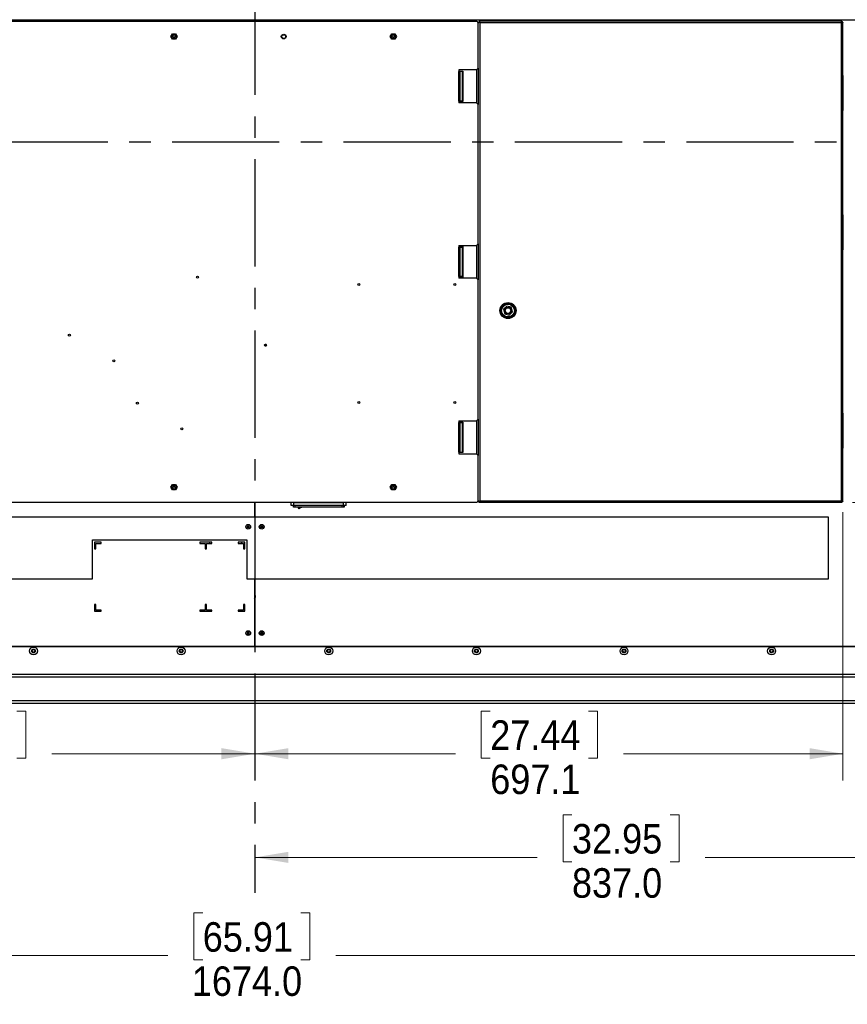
# Model space of a CAD drawing. Header units: millimetres. Extents: x 0 to 844, y -2 to 552.
# Tile 79 of 119: x 644 to 743, y 138 to 255. Entities that reach past the tile are written whole.
import ezdxf

# ---------------------------------------------------------------- set-up
doc = ezdxf.new("R2010")
doc.units = ezdxf.units.MM
doc.linetypes.add('CENTERX2', pattern=[20.32, 12.7, -2.54, 2.54, -2.54])
doc.styles.add('SLDTEXTSTYLE2', font='GOTHIC.TTF', dxfattribs={"width": 0.913})
doc.dimstyles.new('SLDDIMSTYLE5', dxfattribs={"dimtxt": 3.5, "dimasz": 3.9624, "dimexe": 0, "dimexo": 0.0625, "dimgap": 0.875, "dimtad": 0, "dimtih": 1, "dimtoh": 1, "dimdec": 1, "dimlfac": 10, "dimrnd": 1e-09, "dimzin": 12, "dimdsep": 46, "dimtxsty": 'SLDTEXTSTYLE2', "dimsah": 1, "dimcen": 0.09, "dimadec": 0, "dimazin": 3, "dimtfac": 1, "dimtdec": 1, "dimtofl": 0, "dimtmove": 0, "dimatfit": 3, "dimfxl": 1, "dimfrac": 2, "dimtolj": 1, "dimtzin": 12, "dimarcsym": 0})
doc.dimstyles.new('SLDDIMSTYLE6', dxfattribs={"dimtxt": 3.5, "dimasz": 3.9624, "dimexe": 0, "dimexo": 0.0625, "dimgap": 0.875, "dimtad": 0, "dimtih": 1, "dimtoh": 1, "dimdec": 1, "dimlfac": 10, "dimrnd": 1e-09, "dimzin": 4, "dimdsep": 46, "dimtxsty": 'SLDTEXTSTYLE2', "dimsah": 1, "dimcen": 0.09, "dimadec": 0, "dimazin": 1, "dimtfac": 1, "dimtdec": 1, "dimtofl": 0, "dimtmove": 0, "dimatfit": 3, "dimfxl": 1, "dimfrac": 2, "dimtolj": 1, "dimtzin": 12, "dimarcsym": 0})

# ---------------------------------------------------------------- blocks, each defined once
blk = doc.blocks.new('_D_13')
at = {"color": 7, "linetype": 'Continuous', "lineweight": 0}
for p, q in [((742.05, 196.44), (742.05, 164.62)), ((700.24, 172.83), (699.18, 172.83)), ((699.18, 172.83), (699.18, 167.28)), ((711.88, 172.83), (712.95, 172.83)), ((712.95, 172.83), (712.95, 167.28)), ((672.35, 167.79), (696.11, 167.79)), ((699.18, 167.28), (700.24, 167.28)), ((712.95, 167.28), (711.88, 167.28)), ((742.05, 167.79), (716.02, 167.79))]:
    blk.add_line(p, q, dxfattribs=at)
at = {"color": 7, "linetype": 'Continuous', "lineweight": 18}
for points in [[(672.35, 167.79), (676.31, 167.13), (676.31, 168.45)], [(742.05, 167.79), (738.09, 168.45), (738.09, 167.13)]]:
    blk.add_solid(points, dxfattribs=at)
at = {"color": 7, "linetype": 'Continuous', "lineweight": 18, "char_height": 3.5, "attachment_point": 1, "style": 'SLDTEXTSTYLE2'}
for s, insert in [('27.44', (700.24, 171.75)), ('697.1', (700.24, 166.51))]:
    blk.add_mtext(s, dxfattribs=dict(at, insert=insert))
blk = doc.blocks.new('_D_14')
at = {"color": 7, "linetype": 'Continuous', "lineweight": 0}
for p, q in [((756.05, 253.66), (756.05, 152.33)), ((709.93, 160.54), (708.87, 160.54)), ((708.87, 160.54), (708.87, 154.99)), ((721.57, 160.54), (722.64, 160.54)), ((722.64, 160.54), (722.64, 154.99)), ((672.35, 155.5), (705.8, 155.5)), ((756.05, 155.5), (725.7, 155.5)), ((708.87, 154.99), (709.93, 154.99)), ((722.64, 154.99), (721.57, 154.99))]:
    blk.add_line(p, q, dxfattribs=at)
at = {"color": 7, "linetype": 'Continuous', "lineweight": 18}
for points in [[(672.35, 155.5), (676.31, 154.84), (676.31, 156.16)], [(756.05, 155.5), (752.08, 156.16), (752.08, 154.84)]]:
    blk.add_solid(points, dxfattribs=at)
at = {"color": 7, "linetype": 'Continuous', "lineweight": 18, "char_height": 3.5, "attachment_point": 1, "style": 'SLDTEXTSTYLE2'}
for s, insert in [('32.95', (709.93, 159.46)), ('837.0', (709.93, 154.22))]:
    blk.add_mtext(s, dxfattribs=dict(at, insert=insert))
blk = doc.blocks.new('_D_17')
at = {"color": 7, "linetype": 'Continuous', "lineweight": 0}
for p, q in [((599.83, 200.93), (599.83, 164.62)), ((632.49, 172.83), (631.42, 172.83)), ((631.42, 172.83), (631.42, 167.28)), ((644.13, 172.83), (645.2, 172.83)), ((645.2, 172.83), (645.2, 167.28)), ((599.83, 167.79), (628.36, 167.79)), ((631.42, 167.28), (632.49, 167.28)), ((645.2, 167.28), (644.13, 167.28)), ((672.35, 167.79), (648.26, 167.79))]:
    blk.add_line(p, q, dxfattribs=at)
at = {"color": 7, "linetype": 'Continuous', "lineweight": 18}
for points in [[(599.83, 167.79), (603.79, 167.13), (603.79, 168.45)], [(672.35, 167.79), (668.38, 168.45), (668.38, 167.13)]]:
    blk.add_solid(points, dxfattribs=at)
at = {"color": 7, "linetype": 'Continuous', "lineweight": 18, "char_height": 3.5, "attachment_point": 1, "style": 'SLDTEXTSTYLE2'}
for s, insert in [('28.55', (632.49, 171.75)), ('725.1', (632.49, 166.51))]:
    blk.add_mtext(s, dxfattribs=dict(at, insert=insert))
blk = doc.blocks.new('_D_20')
at = {"color": 7, "linetype": 'Continuous', "lineweight": 0}
for p, q in [((757.19, 281.95), (826.35, 281.95)), ((823.18, 281.95), (823.18, 246.5)), ((817.36, 245.79), (816.29, 245.79)), ((816.29, 245.79), (816.29, 240.24)), ((828.99, 245.79), (830.06, 245.79)), ((830.06, 245.79), (830.06, 240.24)), ((816.29, 240.24), (817.36, 240.24)), ((830.06, 240.24), (828.99, 240.24)), ((823.18, 197.57), (823.18, 235)), ((743.19, 197.57), (826.35, 197.57))]:
    blk.add_line(p, q, dxfattribs=at)
at = {"color": 7, "linetype": 'Continuous', "lineweight": 18}
for points in [[(823.18, 281.95), (822.52, 277.99), (823.84, 277.99)], [(823.18, 197.57), (823.84, 201.53), (822.52, 201.53)]]:
    blk.add_solid(points, dxfattribs=at)
at = {"color": 7, "linetype": 'Continuous', "lineweight": 18, "char_height": 3.5, "attachment_point": 1, "style": 'SLDTEXTSTYLE2'}
for s, insert in [('33.22', (817.36, 244.71)), ('843.8', (817.36, 239.47))]:
    blk.add_mtext(s, dxfattribs=dict(at, insert=insert))
blk = doc.blocks.new('_D_21')
at = {"color": 7, "linetype": 'Continuous', "lineweight": 0}
for p, q in [((588.65, 253.66), (588.65, 140.69)), ((756.05, 253.66), (756.05, 140.69)), ((666.16, 148.91), (665.09, 148.91)), ((665.09, 148.91), (665.09, 143.35)), ((677.8, 148.91), (678.86, 148.91)), ((678.86, 148.91), (678.86, 143.35)), ((588.65, 143.86), (662.02, 143.86)), ((756.05, 143.86), (681.93, 143.86)), ((665.09, 143.35), (666.16, 143.35)), ((678.86, 143.35), (677.8, 143.35))]:
    blk.add_line(p, q, dxfattribs=at)
at = {"color": 7, "linetype": 'Continuous', "lineweight": 18}
for points in [[(588.65, 143.86), (592.61, 143.2), (592.61, 144.53)], [(756.05, 143.86), (752.08, 144.53), (752.08, 143.2)]]:
    blk.add_solid(points, dxfattribs=at)
at = {"color": 7, "linetype": 'Continuous', "lineweight": 18, "char_height": 3.5, "attachment_point": 1, "style": 'SLDTEXTSTYLE2'}
for s, insert in [('65.91', (666.16, 147.82)), ('1674.0', (664.87, 142.58))]:
    blk.add_mtext(s, dxfattribs=dict(at, insert=insert))

msp = doc.modelspace()

# ---------------------------------------------------------------- linework, layer by layer
at = {"color": 7, "linetype": 'CENTERX2', "lineweight": 25}
for p, q in [((672.346, 319.539), (672.346, 151.303)), ((540.609, 240.325), (809.573, 240.325))]:
    msp.add_line(p, q, dxfattribs=at)
at = {"color": 7, "linetype": 'Continuous', "lineweight": 25}
for p, q in [((588.775, 254.8), (755.918, 254.8)), ((698.606, 254.598), (602.832, 254.598)), ((602.892, 254.627), (698.67, 254.627)), ((650.271, 254.8), (650.271, 254.627)), ((650.346, 254.8), (650.346, 254.627)), ((650.421, 254.8), (650.421, 254.739)), ((650.421, 254.739), (654.271, 254.739)), ((650.421, 254.739), (650.421, 254.627)), ((654.271, 254.739), (654.271, 254.8)), ((654.271, 254.627), (654.271, 254.739)), ((654.346, 254.627), (654.346, 254.8)), ((654.421, 254.627), (654.421, 254.8)), ((672.311, 254.8), (672.311, 254.627)), ((672.381, 254.627), (672.381, 254.8)), ((690.271, 254.8), (690.271, 254.627)), ((690.346, 254.8), (690.346, 254.627)), ((690.421, 254.8), (690.421, 254.739)), ((690.421, 254.739), (694.271, 254.739)), ((690.421, 254.739), (690.421, 254.627)), ((694.271, 254.739), (694.271, 254.8)), ((694.271, 254.627), (694.271, 254.739)), ((694.346, 254.627), (694.346, 254.8)), ((694.421, 254.627), (694.421, 254.8)), ((698.67, 254.588), (698.67, 254.627)), ((698.671, 254.586), (698.671, 254.626)), ((698.783, 254.491), (698.806, 254.491)), ((698.806, 254.491), (698.806, 254.398)), ((698.806, 254.491), (698.927, 254.491)), ((698.941, 254.626), (698.941, 254.504)), ((741.919, 254.627), (698.942, 254.627)), ((741.873, 254.444), (698.988, 254.444)), ((698.988, 254.444), (698.988, 197.753)), ((737.271, 254.8), (737.271, 254.627)), ((737.346, 254.8), (737.346, 254.627)), ((737.421, 254.8), (737.421, 254.739)), ((737.421, 254.739), (741.271, 254.739)), ((737.421, 254.739), (737.421, 254.627)), ((741.271, 254.739), (741.271, 254.8)), ((741.271, 254.627), (741.271, 254.739)), ((741.346, 254.627), (741.346, 254.8)), ((741.421, 254.627), (741.421, 254.8)), ((741.873, 197.753), (741.873, 254.444)), ((741.919, 254.627), (741.919, 254.505)), ((742.055, 254.491), (741.934, 254.491)), ((742.055, 197.706), (742.055, 254.491)), ((698.806, 249.048), (698.806, 254.398)), ((662.387, 252.798), (662.571, 253.118)), ((662.571, 252.478), (662.387, 252.798)), ((662.571, 253.118), (662.941, 253.118)), ((662.941, 252.478), (662.571, 252.478)), ((662.941, 253.118), (663.126, 252.798)), ((663.126, 252.798), (662.941, 252.478)), ((688.387, 252.798), (688.571, 253.118)), ((688.571, 252.478), (688.387, 252.798)), ((688.571, 253.118), (688.941, 253.118)), ((688.941, 252.478), (688.571, 252.478)), ((688.941, 253.118), (689.126, 252.798)), ((689.126, 252.798), (688.941, 252.478)), ((698.606, 248.848), (696.522, 248.848)), ((696.522, 248.848), (696.522, 248.648)), ((696.522, 248.698), (697.006, 248.698)), ((696.522, 245.148), (696.522, 248.648)), ((696.522, 248.648), (696.683, 248.648)), ((696.683, 245.148), (696.683, 248.648)), ((696.939, 248.648), (696.683, 248.648)), ((696.939, 245.148), (696.939, 248.648)), ((696.939, 248.648), (696.993, 248.648)), ((696.993, 245.148), (696.993, 248.648)), ((697.006, 248.648), (696.993, 248.648)), ((697.006, 248.698), (697.006, 245.098)), ((698.606, 248.848), (698.806, 249.048)), ((698.806, 249.048), (698.806, 244.748)), ((742.059, 248.175), (742.055, 248.175)), ((742.059, 248.023), (742.055, 248.023)), ((742.059, 244.025), (742.059, 248.175)), ((696.522, 245.148), (696.522, 244.948)), ((696.522, 245.148), (696.683, 245.148)), ((696.939, 245.148), (696.683, 245.148)), ((696.939, 245.148), (696.993, 245.148)), ((697.006, 245.148), (696.993, 245.148)), ((697.006, 245.098), (696.522, 245.098)), ((698.606, 244.948), (696.522, 244.948)), ((698.806, 244.748), (698.606, 244.948)), ((698.806, 228.248), (698.806, 244.748)), ((742.055, 244.173), (742.059, 244.173)), ((742.055, 244.097), (742.059, 244.09)), ((742.055, 244.025), (742.059, 244.025)), ((742.059, 231.675), (742.055, 231.675)), ((742.059, 231.523), (742.055, 231.523)), ((742.059, 227.525), (742.059, 231.675)), ((696.522, 228.048), (698.606, 228.048)), ((696.522, 228.048), (696.522, 227.848)), ((696.522, 227.898), (697.006, 227.898)), ((696.522, 224.348), (696.522, 227.848)), ((696.683, 227.848), (696.522, 227.848)), ((696.683, 224.348), (696.683, 227.848)), ((696.683, 227.848), (696.939, 227.848)), ((696.939, 224.348), (696.939, 227.848)), ((696.993, 227.848), (696.939, 227.848)), ((696.993, 224.348), (696.993, 227.848)), ((696.993, 227.848), (697.006, 227.848)), ((697.006, 227.898), (697.006, 224.298)), ((698.606, 228.048), (698.806, 228.248)), ((698.806, 228.248), (698.806, 223.948)), ((742.055, 227.673), (742.059, 227.673)), ((742.055, 227.525), (742.059, 227.525)), ((696.522, 224.348), (696.522, 224.148)), ((696.522, 224.348), (696.683, 224.348)), ((697.006, 224.298), (696.522, 224.298)), ((698.606, 224.148), (696.522, 224.148)), ((696.939, 224.348), (696.683, 224.348)), ((696.939, 224.348), (696.993, 224.348)), ((697.006, 224.348), (696.993, 224.348)), ((698.806, 223.948), (698.606, 224.148)), ((698.806, 207.448), (698.806, 223.948)), ((702.203, 220.861), (701.811, 220.469)), ((702.738, 220.717), (702.203, 220.861)), ((702.881, 220.182), (702.738, 220.717)), ((701.811, 220.469), (701.954, 219.933)), ((701.954, 219.933), (702.489, 219.79)), ((702.489, 219.79), (702.881, 220.182)), ((673.468, 216.222), (673.471, 216.222)), ((673.471, 216.222), (673.471, 216.242)), ((673.594, 216.334), (673.594, 216.304)), ((673.665, 216.304), (673.594, 216.304)), ((673.594, 216.304), (673.594, 216.159)), ((673.594, 216.159), (673.676, 216.159)), ((673.594, 216.159), (673.594, 216.096)), ((673.676, 216.159), (673.676, 216.293)), ((673.676, 216.136), (673.676, 216.159)), ((742.059, 208.175), (742.055, 208.175)), ((742.059, 208.023), (742.055, 208.023)), ((742.059, 204.025), (742.059, 208.175)), ((696.522, 207.248), (698.606, 207.248)), ((696.522, 207.248), (696.522, 207.048)), ((696.522, 207.098), (697.006, 207.098)), ((696.522, 203.548), (696.522, 207.048)), ((696.683, 207.048), (696.522, 207.048)), ((696.683, 203.548), (696.683, 207.048)), ((696.683, 207.048), (696.939, 207.048)), ((696.939, 203.548), (696.939, 207.048)), ((696.993, 207.048), (696.939, 207.048)), ((696.993, 203.548), (696.993, 207.048)), ((696.993, 207.048), (697.006, 207.048)), ((697.006, 207.098), (697.006, 203.498)), ((698.606, 207.248), (698.806, 207.448)), ((698.806, 207.448), (698.806, 203.148)), ((696.522, 203.548), (696.522, 203.348)), ((696.683, 203.548), (696.522, 203.548)), ((697.006, 203.498), (696.522, 203.498)), ((696.522, 203.348), (698.606, 203.348)), ((696.683, 203.548), (696.939, 203.548)), ((696.993, 203.548), (696.939, 203.548)), ((696.993, 203.548), (697.006, 203.548)), ((698.806, 203.148), (698.606, 203.348)), ((698.806, 197.798), (698.806, 203.148)), ((742.055, 204.173), (742.059, 204.173)), ((742.055, 204.025), (742.059, 204.025)), ((662.387, 199.398), (662.571, 199.718)), ((662.571, 199.718), (662.941, 199.718)), ((662.941, 199.718), (663.126, 199.398)), ((688.387, 199.398), (688.571, 199.718)), ((688.571, 199.718), (688.941, 199.718)), ((688.941, 199.718), (689.126, 199.398)), ((662.571, 199.078), (662.387, 199.398)), ((662.941, 199.078), (662.571, 199.078)), ((663.126, 199.398), (662.941, 199.078)), ((688.571, 199.078), (688.387, 199.398)), ((688.941, 199.078), (688.571, 199.078)), ((689.126, 199.398), (688.941, 199.078)), ((602.832, 197.598), (698.606, 197.598)), ((676.712, 197.57), (602.892, 197.57)), ((672.311, 197.57), (672.311, 195.825)), ((672.381, 195.825), (672.381, 197.57)), ((676.656, 197.23), (676.656, 197.57)), ((676.956, 197.57), (676.712, 197.57)), ((676.801, 197.598), (676.801, 197.57)), ((676.902, 197.598), (676.902, 197.57)), ((676.956, 197.23), (676.956, 197.57)), ((677.008, 197.57), (676.956, 197.57)), ((676.992, 197.598), (677.008, 197.57)), ((677.008, 197.57), (682.804, 197.57)), ((682.804, 197.57), (682.82, 197.598)), ((682.856, 197.57), (682.804, 197.57)), ((682.856, 197.23), (682.856, 197.57)), ((683.1, 197.57), (682.856, 197.57)), ((682.91, 197.598), (682.91, 197.57)), ((683.011, 197.57), (683.011, 197.598)), ((698.67, 197.57), (683.1, 197.57)), ((683.156, 197.23), (683.156, 197.57)), ((698.67, 197.609), (698.67, 197.57)), ((698.671, 197.572), (698.671, 197.612)), ((698.779, 197.705), (698.805, 197.705)), ((698.783, 197.706), (698.806, 197.706)), ((698.806, 197.798), (698.806, 197.706)), ((698.807, 197.705), (698.929, 197.705)), ((698.942, 197.57), (698.942, 197.692)), ((741.919, 197.57), (698.942, 197.57)), ((698.988, 197.753), (741.873, 197.753)), ((741.92, 197.572), (741.92, 197.692)), ((741.932, 197.705), (742.054, 197.705)), ((676.956, 197.23), (676.656, 197.23)), ((676.931, 197.02), (676.931, 197.23)), ((677.131, 197.02), (676.931, 197.02)), ((682.856, 197.23), (676.956, 197.23)), ((677.131, 197.02), (677.131, 197.23)), ((682.681, 197.02), (677.131, 197.02)), ((682.681, 197.02), (682.681, 197.23)), ((682.881, 197.02), (682.681, 197.02)), ((683.156, 197.23), (682.856, 197.23)), ((682.881, 197.02), (682.881, 197.23)), ((682.91, 197.02), (682.881, 197.02)), ((682.91, 197.23), (682.91, 197.02)), ((672.346, 195.825), (604.346, 195.825)), ((740.346, 195.825), (672.346, 195.825)), ((672.346, 195.825), (672.346, 188.525)), ((740.346, 188.525), (740.346, 195.825)), ((671.415, 194.725), (671.528, 194.709)), ((671.415, 194.655), (671.528, 194.672)), ((671.509, 194.727), (671.528, 194.709)), ((671.528, 194.672), (671.509, 194.654)), ((671.511, 194.822), (671.528, 194.709)), ((671.511, 194.559), (671.528, 194.672)), ((671.528, 194.672), (671.528, 194.709)), ((671.565, 194.709), (671.528, 194.709)), ((671.528, 194.672), (671.565, 194.672)), ((671.581, 194.822), (671.565, 194.709)), ((671.565, 194.709), (671.583, 194.727)), ((671.677, 194.725), (671.565, 194.709)), ((671.565, 194.709), (671.565, 194.672)), ((671.583, 194.654), (671.565, 194.672)), ((671.677, 194.655), (671.565, 194.672)), ((671.581, 194.559), (671.565, 194.672)), ((673.015, 194.725), (673.128, 194.709)), ((673.015, 194.655), (673.128, 194.672)), ((673.109, 194.727), (673.128, 194.709)), ((673.128, 194.672), (673.109, 194.654)), ((673.111, 194.822), (673.128, 194.709)), ((673.111, 194.559), (673.128, 194.672)), ((673.128, 194.672), (673.128, 194.709)), ((673.165, 194.709), (673.128, 194.709)), ((673.128, 194.672), (673.165, 194.672)), ((673.181, 194.822), (673.165, 194.709)), ((673.165, 194.709), (673.183, 194.727)), ((673.277, 194.725), (673.165, 194.709)), ((673.165, 194.709), (673.165, 194.672)), ((673.183, 194.654), (673.165, 194.672)), ((673.277, 194.655), (673.165, 194.672)), ((673.181, 194.559), (673.165, 194.672)), ((653.078, 193.159), (671.388, 193.159)), ((653.078, 188.525), (653.078, 193.159)), ((653.346, 192.849), (653.346, 192.064)), ((654.131, 192.849), (653.346, 192.849)), ((653.496, 192.064), (653.496, 192.699)), ((653.496, 192.699), (654.131, 192.699)), ((654.131, 192.699), (654.131, 192.849)), ((667.235, 192.849), (665.815, 192.849)), ((665.815, 192.849), (665.815, 192.699)), ((665.815, 192.699), (666.45, 192.699)), ((666.45, 192.699), (666.45, 192.064)), ((666.6, 192.064), (666.6, 192.699)), ((666.6, 192.699), (667.235, 192.699)), ((666.966, 192.849), (666.966, 192.699)), ((667.235, 192.699), (667.235, 192.849)), ((671.15, 192.849), (670.365, 192.849)), ((670.365, 192.849), (670.365, 192.699)), ((670.365, 192.699), (671, 192.699)), ((670.746, 192.849), (670.746, 192.699)), ((671, 192.699), (671, 192.064)), ((671.15, 192.064), (671.15, 192.849)), ((671.388, 193.159), (671.388, 188.525)), ((653.346, 192.064), (653.496, 192.064)), ((666.45, 192.064), (666.6, 192.064)), ((671, 192.064), (671.15, 192.064)), ((604.346, 188.525), (653.078, 188.525)), ((671.388, 188.525), (672.346, 188.525)), ((672.311, 188.525), (672.311, 180.536)), ((672.346, 188.525), (740.346, 188.525)), ((672.381, 180.536), (672.381, 188.525)), ((672.381, 186.794), (672.311, 186.794)), ((672.381, 186.744), (672.311, 186.744)), ((672.311, 186.546), (672.37, 186.552)), ((672.311, 186.383), (672.32, 186.347)), ((672.32, 186.347), (672.311, 186.353)), ((672.311, 186.347), (672.32, 186.347)), ((672.311, 186.296), (672.325, 186.299)), ((672.311, 186.282), (672.325, 186.299)), ((672.323, 186.098), (672.311, 186.204)), ((672.311, 185.857), (672.381, 185.857)), ((672.32, 186.347), (672.367, 186.352)), ((672.325, 186.299), (672.32, 186.347)), ((672.323, 186.098), (672.325, 186.299)), ((672.381, 186.105), (672.323, 186.098)), ((672.373, 186.304), (672.325, 186.299)), ((672.37, 186.552), (672.367, 186.352)), ((672.381, 186.369), (672.367, 186.352)), ((672.381, 186.355), (672.367, 186.352)), ((672.367, 186.352), (672.373, 186.304)), ((672.37, 186.552), (672.381, 186.447)), ((672.373, 186.304), (672.381, 186.297)), ((672.381, 186.304), (672.373, 186.304)), ((672.381, 186.267), (672.373, 186.304)), ((653.496, 185.46), (653.346, 185.46)), ((653.346, 185.46), (653.346, 184.675)), ((653.346, 184.675), (654.131, 184.675)), ((653.496, 184.825), (653.496, 185.46)), ((654.131, 184.825), (653.496, 184.825)), ((654.131, 184.675), (654.131, 184.825)), ((666.45, 184.825), (665.815, 184.825)), ((665.815, 184.825), (665.815, 184.675)), ((665.815, 184.675), (667.235, 184.675)), ((666.6, 185.46), (666.45, 185.46)), ((666.45, 185.46), (666.45, 184.825)), ((666.6, 184.825), (666.6, 185.46)), ((667.235, 184.825), (666.6, 184.825)), ((666.966, 184.825), (666.966, 184.675)), ((667.235, 184.675), (667.235, 184.825)), ((671, 184.825), (670.365, 184.825)), ((670.365, 184.825), (670.365, 184.675)), ((670.365, 184.675), (671.15, 184.675)), ((670.746, 184.725), (670.744, 184.675)), ((670.746, 184.825), (670.746, 184.725)), ((671.15, 185.46), (671, 185.46)), ((671, 185.46), (671, 184.825)), ((671.15, 184.675), (671.15, 185.46)), ((671.415, 182.125), (671.528, 182.109)), ((671.509, 182.127), (671.528, 182.109)), ((671.511, 182.222), (671.528, 182.109)), ((671.528, 182.072), (671.528, 182.109)), ((671.565, 182.109), (671.528, 182.109)), ((671.581, 182.222), (671.565, 182.109)), ((671.565, 182.109), (671.583, 182.127)), ((671.677, 182.125), (671.565, 182.109)), ((671.565, 182.109), (671.565, 182.072)), ((673.015, 182.125), (673.128, 182.109)), ((673.109, 182.127), (673.128, 182.109)), ((673.111, 182.222), (673.128, 182.109)), ((673.128, 182.072), (673.128, 182.109)), ((673.165, 182.109), (673.128, 182.109)), ((673.181, 182.222), (673.165, 182.109)), ((673.165, 182.109), (673.183, 182.127)), ((673.277, 182.125), (673.165, 182.109)), ((673.165, 182.109), (673.165, 182.072)), ((671.415, 182.055), (671.528, 182.072)), ((671.528, 182.072), (671.509, 182.054)), ((671.511, 181.959), (671.528, 182.072)), ((671.528, 182.072), (671.565, 182.072)), ((671.583, 182.054), (671.565, 182.072)), ((671.677, 182.055), (671.565, 182.072)), ((671.581, 181.959), (671.565, 182.072)), ((673.015, 182.055), (673.128, 182.072)), ((673.128, 182.072), (673.109, 182.054)), ((673.111, 181.959), (673.128, 182.072)), ((673.128, 182.072), (673.165, 182.072)), ((673.183, 182.054), (673.165, 182.072)), ((673.277, 182.055), (673.165, 182.072)), ((673.181, 181.959), (673.165, 182.072)), ((564.595, 180.486), (780.097, 180.486)), ((564.645, 180.536), (780.047, 180.536)), ((561.023, 176.913), (783.669, 176.913)), ((561.341, 177.231), (783.351, 177.231)), ((558.218, 174.108), (786.474, 174.108)), ((557.9, 173.791), (786.792, 173.791))]:
    msp.add_line(p, q, dxfattribs=at)
at = {"color": 8, "linetype": 'Continuous', "lineweight": 25}
for p, q in [((698.624, 248.866), (698.624, 244.931)), ((698.624, 228.066), (698.624, 224.131)), ((742.059, 227.65), (742.055, 227.65)), ((698.624, 207.266), (698.624, 203.331)), ((666.45, 185.208), (666.6, 185.208)), ((666.45, 184.982), (666.6, 184.982))]:
    msp.add_line(p, q, dxfattribs=at)
at = {"color": 7, "linetype": 'Continuous', "lineweight": 25, "flags": 128}
msp.add_lwpolyline([(672.311, 185.907), (672.329, 185.906), (672.381, 185.907)], dxfattribs=at)
at = {"color": 7, "linetype": 'Continuous', "lineweight": 25}
for centre, radius in [((662.756, 252.798), 0.27), ((662.756, 252.798), 0.269), ((662.756, 252.798), 0.125), ((675.756, 252.798), 0.283), ((675.756, 252.798), 0.283), ((675.756, 252.798), 0.225), ((688.756, 252.798), 0.271), ((688.756, 252.798), 0.269), ((688.756, 252.798), 0.125), ((665.525, 224.276), 0.119), ((684.656, 223.42), 0.119), ((696.056, 223.42), 0.119), ((702.346, 220.325), 0.952), ((702.346, 220.325), 0.832), ((702.346, 220.325), 0.755), ((702.346, 220.325), 0.4), ((702.346, 220.325), 0.332), ((650.347, 217.404), 0.119), ((673.586, 216.215), 0.119), ((655.626, 214.376), 0.119), ((658.408, 209.343), 0.119), ((684.656, 209.42), 0.119), ((696.056, 209.42), 0.119), ((663.687, 206.315), 0.119), ((662.756, 199.398), 0.271), ((662.756, 199.398), 0.269), ((688.756, 199.398), 0.27), ((688.756, 199.398), 0.269), ((662.756, 199.398), 0.125), ((688.756, 199.398), 0.125), ((671.546, 194.69), 0.28), ((671.546, 194.69), 0.263), ((673.146, 194.69), 0.28), ((673.146, 194.69), 0.263), ((671.546, 182.09), 0.28), ((671.546, 182.09), 0.263), ((673.146, 182.09), 0.28), ((673.146, 182.09), 0.263), ((646.096, 179.97), 0.47), ((646.096, 179.97), 0.225), ((646.096, 179.97), 0.2), ((646.096, 179.97), 0.165), ((663.596, 179.97), 0.47), ((663.596, 179.97), 0.225), ((663.596, 179.97), 0.2), ((663.596, 179.97), 0.165), ((681.096, 179.97), 0.47), ((681.096, 179.97), 0.225), ((681.096, 179.97), 0.2), ((681.096, 179.97), 0.165), ((698.596, 179.97), 0.47), ((698.596, 179.97), 0.225), ((698.596, 179.97), 0.2), ((698.596, 179.97), 0.165), ((716.096, 179.97), 0.47), ((716.096, 179.97), 0.225), ((716.096, 179.97), 0.2), ((716.096, 179.97), 0.165), ((733.596, 179.97), 0.47), ((733.596, 179.97), 0.225), ((733.596, 179.97), 0.2), ((733.596, 179.97), 0.165)]:
    msp.add_circle(centre, radius, dxfattribs=at)
for centre, radius, start, end in [((698.606, 254.398), 0.2, 0, 90), ((698.606, 197.798), 0.2, 270, 0), ((680.553, 198.586), 3.5, 206.57811, 210.30217), ((679.256, 193.434), 3.8, 109.31814, 116.99266), ((672.216, 194.69), 0.802, 177.49825, 182.50175), ((671.544, 190.16), 4.567, 90.43273, 91.62137), ((671.544, 199.221), 4.567, 268.37863, 269.56727), ((676.076, 194.693), 4.567, 178.37863, 179.56727), ((676.076, 194.688), 4.567, 180.43273, 181.62137), ((671.546, 194.02), 0.802, 87.49825, 92.50175), ((671.546, 195.36), 0.802, 267.49825, 272.50175), ((667.016, 194.693), 4.567, 0.43273, 1.62137), ((667.016, 194.688), 4.567, 358.37863, 359.56727), ((671.548, 190.16), 4.567, 88.37863, 89.56727), ((671.548, 199.221), 4.567, 270.43273, 271.62137), ((670.876, 194.69), 0.802, 357.49825, 2.50175), ((673.816, 194.69), 0.802, 177.49825, 182.50175), ((673.144, 190.16), 4.567, 90.43273, 91.62137), ((673.144, 199.221), 4.567, 268.37863, 269.56727), ((677.676, 194.693), 4.567, 178.37863, 179.56727), ((677.676, 194.688), 4.567, 180.43273, 181.62137), ((673.146, 194.02), 0.802, 87.49825, 92.50175), ((673.146, 195.36), 0.802, 267.49825, 272.50175), ((668.616, 194.693), 4.567, 0.43273, 1.62137), ((668.616, 194.688), 4.567, 358.37863, 359.56727), ((673.148, 190.16), 4.567, 88.37863, 89.56727), ((673.148, 199.221), 4.567, 270.43273, 271.62137), ((672.476, 194.69), 0.802, 357.49825, 2.50175), ((672.216, 182.09), 0.802, 177.49825, 182.50175), ((671.544, 177.56), 4.567, 90.43273, 91.62137), ((676.076, 182.093), 4.567, 178.37863, 179.56727), ((671.546, 181.42), 0.802, 87.49825, 92.50175), ((667.016, 182.093), 4.567, 0.43273, 1.62137), ((671.548, 177.56), 4.567, 88.37863, 89.56727), ((670.876, 182.09), 0.802, 357.49825, 2.50175), ((673.816, 182.09), 0.802, 177.49825, 182.50175), ((673.144, 177.56), 4.567, 90.43273, 91.62137), ((677.676, 182.093), 4.567, 178.37863, 179.56727), ((673.146, 181.42), 0.802, 87.49825, 92.50175), ((668.616, 182.093), 4.567, 0.43273, 1.62137), ((673.148, 177.56), 4.567, 88.37863, 89.56727), ((672.476, 182.09), 0.802, 357.49825, 2.50175), ((671.544, 186.621), 4.567, 268.37863, 269.56727), ((676.076, 182.088), 4.567, 180.43273, 181.62137), ((671.546, 182.76), 0.802, 267.49825, 272.50175), ((667.016, 182.088), 4.567, 358.37863, 359.56727), ((671.548, 186.621), 4.567, 270.43273, 271.62137), ((673.144, 186.621), 4.567, 268.37863, 269.56727), ((677.676, 182.088), 4.567, 180.43273, 181.62137), ((673.146, 182.76), 0.802, 267.49825, 272.50175), ((668.616, 182.088), 4.567, 358.37863, 359.56727), ((673.148, 186.621), 4.567, 270.43273, 271.62137)]:
    msp.add_arc(centre, radius, start, end, dxfattribs=at)
for points, knots in [([(698.67, 254.627), (698.663, 254.625), (698.648, 254.623), (698.634, 254.603), (698.627, 254.595)], [0, 0, 0, 0, 0.5424013, 1, 1, 1, 1]), ([(698.792, 254.465), (698.797, 254.47), (698.805, 254.478), (698.806, 254.487), (698.806, 254.491)], [0, 0, 0, 0, 0.5308056, 1, 1, 1, 1]), ([(698.988, 254.444), (698.964, 254.451), (698.915, 254.463), (698.855, 254.477), (698.814, 254.487), (698.809, 254.49), (698.806, 254.491)], [0, 0, 0, 0, 0.2632182, 0.5170545, 0.762341, 1, 1, 1, 1]), ([(698.988, 254.444), (698.98, 254.451), (698.965, 254.463), (698.944, 254.477), (698.933, 254.485), (698.928, 254.489), (698.928, 254.49), (698.927, 254.491)], [0, 0, 0, 0, 0.2873434, 0.5462653, 0.7813802, 0.8924502, 1, 1, 1, 1]), ([(698.942, 254.504), (698.942, 254.504), (698.941, 254.503), (698.944, 254.499), (698.948, 254.493), (698.954, 254.484), (698.963, 254.474), (698.974, 254.459), (698.983, 254.45), (698.988, 254.444)], [0, 0, 0, 0, 0.0788142, 0.234529, 0.3163426, 0.4233202, 0.6389281, 0.7616565, 1, 1, 1, 1]), ([(698.942, 254.623), (698.942, 254.621), (698.942, 254.617), (698.948, 254.589), (698.959, 254.546), (698.973, 254.494), (698.984, 254.459), (698.988, 254.444)], [0, 0, 0, 0, 0.1453077, 0.3646786, 0.5892756, 0.8207693, 1, 1, 1, 1]), ([(741.873, 254.444), (741.878, 254.464), (741.889, 254.506), (741.902, 254.561), (741.912, 254.603), (741.917, 254.624), (741.919, 254.626), (741.919, 254.627)], [0, 0, 0, 0, 0.2165295, 0.4400493, 0.6585508, 0.8726993, 1, 1, 1, 1]), ([(741.873, 254.444), (741.879, 254.452), (741.888, 254.464), (741.898, 254.478), (741.904, 254.486), (741.909, 254.493), (741.914, 254.5), (741.918, 254.505), (741.919, 254.505), (741.919, 254.505)], [0, 0, 0, 0, 0.2866891, 0.4028892, 0.5166507, 0.6222232, 0.7210145, 0.9096025, 1, 1, 1, 1]), ([(742.055, 254.491), (742.052, 254.49), (742.047, 254.487), (742.006, 254.477), (741.946, 254.464), (741.897, 254.451), (741.873, 254.444)], [0, 0, 0, 0, 0.2385529, 0.4841103, 0.7376346, 1, 1, 1, 1]), ([(741.934, 254.491), (741.933, 254.49), (741.933, 254.489), (741.928, 254.485), (741.917, 254.477), (741.896, 254.463), (741.881, 254.451), (741.873, 254.444)], [0, 0, 0, 0, 0.1078929, 0.2191427, 0.4542545, 0.712931, 1, 1, 1, 1]), ([(698.626, 197.603), (698.628, 197.6), (698.639, 197.583), (698.653, 197.573), (698.666, 197.571), (698.67, 197.57)], [0, 0, 0, 0, 0.1082979, 0.7259548, 1, 1, 1, 1]), ([(698.806, 197.706), (698.806, 197.714), (698.805, 197.723), (698.795, 197.731), (698.794, 197.732)], [0, 0, 0, 0, 0.890727, 1, 1, 1, 1]), ([(698.81, 197.706), (698.812, 197.706), (698.815, 197.706), (698.843, 197.712), (698.887, 197.723), (698.938, 197.737), (698.973, 197.748), (698.988, 197.753)], [0, 0, 0, 0, 0.1453077, 0.3646786, 0.5892756, 0.8207693, 1, 1, 1, 1]), ([(698.928, 197.706), (698.929, 197.706), (698.929, 197.706), (698.934, 197.708), (698.94, 197.713), (698.948, 197.719), (698.959, 197.727), (698.973, 197.739), (698.982, 197.747), (698.988, 197.753)], [0, 0, 0, 0, 0.0788142, 0.234529, 0.3163426, 0.4233202, 0.6389281, 0.7616565, 1, 1, 1, 1]), ([(698.988, 197.753), (698.982, 197.728), (698.969, 197.679), (698.955, 197.619), (698.945, 197.578), (698.943, 197.573), (698.942, 197.57)], [0, 0, 0, 0, 0.2631957, 0.5170253, 0.7623197, 1, 1, 1, 1]), ([(698.988, 197.753), (698.982, 197.745), (698.97, 197.729), (698.956, 197.708), (698.947, 197.697), (698.943, 197.692), (698.942, 197.692), (698.942, 197.692)], [0, 0, 0, 0, 0.2873046, 0.5462179, 0.781349, 0.8924334, 1, 1, 1, 1]), ([(741.873, 197.753), (741.893, 197.747), (741.934, 197.734), (741.99, 197.719), (742.031, 197.709), (742.052, 197.705), (742.054, 197.706), (742.055, 197.706)], [0, 0, 0, 0, 0.2161084, 0.4426313, 0.6610794, 0.8718835, 1, 1, 1, 1]), ([(741.919, 197.57), (741.92, 197.573), (741.92, 197.577), (741.913, 197.609), (741.904, 197.644), (741.895, 197.677), (741.885, 197.714), (741.877, 197.74), (741.873, 197.753)], [0, 0, 0, 0, 0.2230253, 0.4621967, 0.5891654, 0.7209897, 0.8578738, 1, 1, 1, 1]), ([(741.873, 197.753), (741.88, 197.746), (741.891, 197.736), (741.904, 197.725), (741.913, 197.719), (741.921, 197.712), (741.929, 197.707), (741.933, 197.705), (741.933, 197.706), (741.934, 197.706)], [0, 0, 0, 0, 0.2808577, 0.3946091, 0.5068841, 0.6057554, 0.7843253, 0.9262523, 1, 1, 1, 1]), ([(741.919, 197.692), (741.92, 197.692), (741.92, 197.692), (741.919, 197.695), (741.915, 197.7), (741.908, 197.71), (741.895, 197.729), (741.88, 197.744), (741.873, 197.753)], [0, 0, 0, 0, 0.0976724, 0.1992943, 0.307329, 0.4238339, 0.6872183, 1, 1, 1, 1])]:
    msp.add_open_spline(points, degree=3, knots=knots, dxfattribs=at)

# ---------------------------------------------------------------- dimensions: what is measured, and where the dimension line sits
at = {"color": 7, "linetype": 'Continuous', "lineweight": 18}
dim = msp.add_linear_dim(base=(823.176, 197.57), p1=(755.918, 281.95), p2=(741.919, 197.57), angle=90, dimstyle='SLDDIMSTYLE5', dxfattribs=at)
dim.commit()
dim.dimension.update_dxf_attribs({"geometry": '_D_20', "text_midpoint": (823.176, 240.752), "dimtype": 160})
for base, p1, p2, dimstyle, picture, middle in [((756.046, 143.865), (588.646, 254.929), (756.046, 254.929), 'SLDDIMSTYLE6', '_D_21', (671.977, 143.865)), ((672.346, 155.504), (756.046, 254.929), (672.346, 151.303), 'SLDDIMSTYLE6', '_D_14', (715.75, 155.504)), ((672.346, 167.793), (599.832, 202.198), (672.346, 151.303), 'SLDDIMSTYLE5', '_D_17', (638.31, 167.793)), ((742.055, 167.793), (672.346, 151.303), (742.055, 197.706), 'SLDDIMSTYLE5', '_D_13', (706.063, 167.793))]:
    dim = msp.add_linear_dim(base=base, p1=p1, p2=p2, dimstyle=dimstyle, dxfattribs=at)
    dim.commit()
    dim.dimension.update_dxf_attribs({"geometry": picture, "text_midpoint": middle, "dimtype": 160})

doc.saveas('drawing.dxf')
